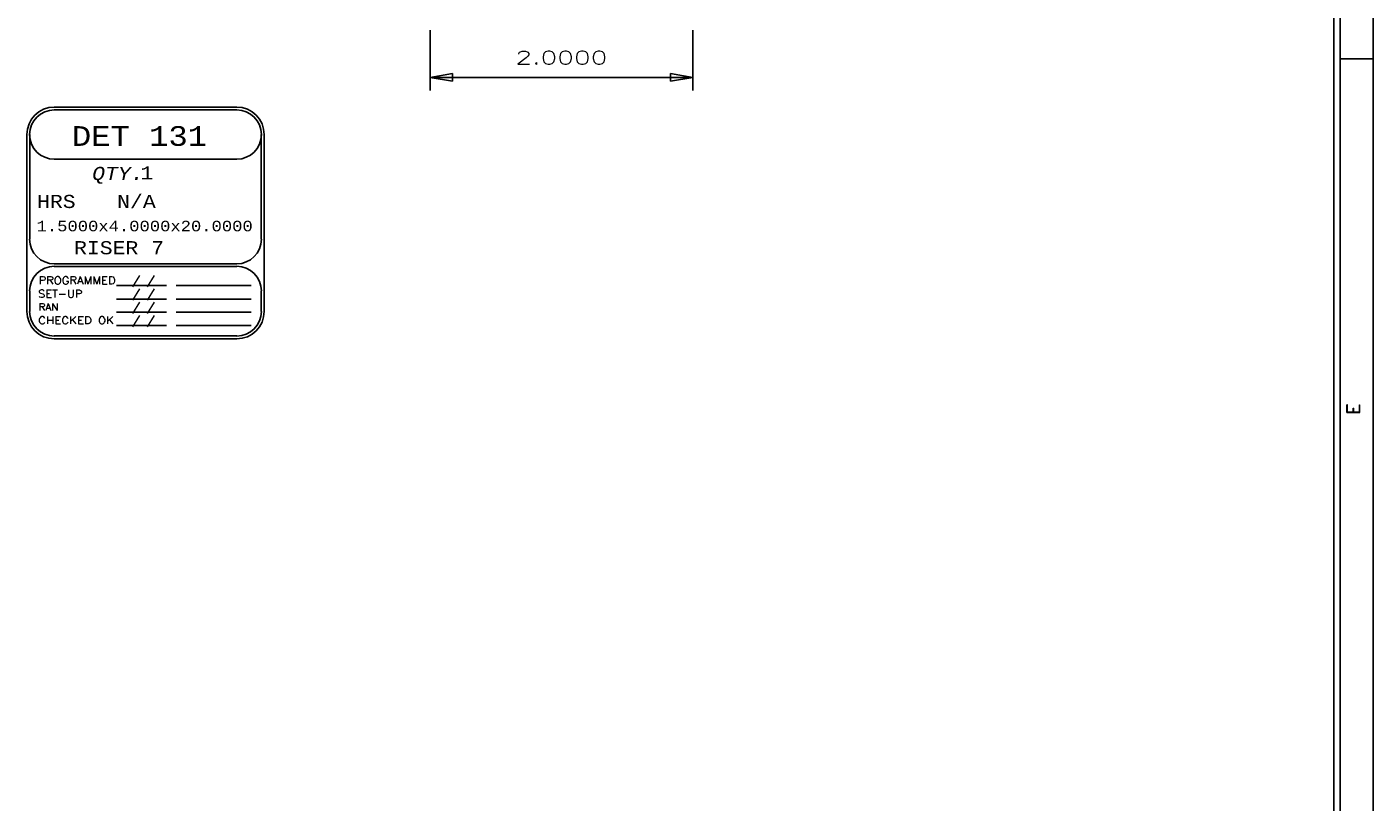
# Model space of a CAD drawing. Header units: inches. Extents: x 3 to 351, y 4 to 271.
# Tile 15 of 256: x 87.06 to 97.3, y 10.54 to 16.44. Entities that reach past the tile are written whole.
import ezdxf
from ezdxf.enums import TextEntityAlignment as Align

# ---------------------------------------------------------------- set-up
doc = ezdxf.new("R2010")
doc.units = ezdxf.units.IN
doc.header["$LTSCALE"] = 0.5
doc.header["$MEASUREMENT"] = 0
doc.layers.add('PLOTVIEW1', color=7, linetype='Continuous')
doc.layers.add('STR_1', color=7, linetype='Continuous')
doc.styles.add('VERO0-Simplex', font='simplex_.ttf')
doc.styles.add('VERO10-Courier New', font='couri.ttf')
doc.styles.add('VERO2-Courier New', font='cour.ttf')
doc.styles.add('VERO3-RomanS', font='romans__.ttf')
doc.styles.add('VERO5-RomanD', font='romand__.ttf')

# ---------------------------------------------------------------- blocks, each defined once
blk = doc.blocks.new('ArrowheadClosed')
at = {"color": 0}
for p, q in [((0, 0), (-1, 0.176)), ((-1, 0.176), (-1, -0.176)), ((-1, -0.176), (0, 0))]:
    blk.add_line(p, q, dxfattribs=at)

msp = doc.modelspace()

# ---------------------------------------------------------------- linework, layer by layer
at = {"layer": 'PLOTVIEW1', "color": 97, "linetype": 'Continuous'}
for p, q in [((97.002, 5.198), (97.002, 39.198)), ((97.052, 5.198), (97.052, 39.198)), ((97.302, 5.198), (97.302, 39.198)), ((97.302, 16.198), (97.052, 16.198))]:
    msp.add_line(p, q, dxfattribs=at)
at = {"layer": 'PLOTVIEW1', "color": 7, "linetype": 'Continuous'}
for p, q in [((88.654, 15.831), (87.266, 15.831)), ((88.654, 15.81), (87.266, 15.81)), ((87.058, 15.622), (87.058, 14.277)), ((87.079, 15.622), (87.079, 14.826)), ((88.841, 14.826), (88.841, 15.622)), ((88.862, 14.277), (88.862, 15.622)), ((87.266, 15.435), (88.654, 15.435)), ((87.266, 14.638), (88.654, 14.638)), ((88.654, 14.619), (87.266, 14.619)), ((87.738, 14.473), (88.119, 14.473)), ((88.194, 14.473), (88.765, 14.473)), ((87.079, 14.432), (87.079, 14.277)), ((87.738, 14.371), (88.119, 14.371)), ((88.194, 14.371), (88.765, 14.371)), ((88.841, 14.277), (88.841, 14.432)), ((87.738, 14.27), (88.119, 14.27)), ((88.194, 14.27), (88.765, 14.27)), ((87.738, 14.169), (88.119, 14.169)), ((88.194, 14.169), (88.765, 14.169)), ((87.266, 14.09), (88.654, 14.09)), ((87.266, 14.069), (88.654, 14.069))]:
    msp.add_line(p, q, dxfattribs=at)
for centre, radius, start, end in [((87.266, 15.622), 0.209, 90, 180), ((87.266, 15.622), 0.188, 90, 180), ((87.266, 15.622), 0.188, 90, 270), ((88.654, 15.622), 0.209, 0, 90), ((88.654, 15.622), 0.188, 0, 90), ((88.654, 15.622), 0.188, 270, 90), ((87.266, 14.826), 0.188, 180, 270), ((88.654, 14.826), 0.188, 270, 0), ((87.266, 14.432), 0.188, 90, 180), ((88.654, 14.432), 0.188, 0, 90), ((87.266, 14.277), 0.209, 180, 270), ((87.266, 14.277), 0.188, 180, 270), ((88.654, 14.277), 0.188, 270, 0), ((88.654, 14.277), 0.209, 270, 0)]:
    msp.add_arc(centre, radius, start, end, dxfattribs=at)
at = {"layer": 'STR_1', "color": 56, "linetype": 'Continuous'}
for p, q in [((90.125, 16.416), (90.125, 15.957)), ((92.125, 16.416), (92.125, 15.957)), ((90.125, 16.057), (92.125, 16.057))]:
    msp.add_line(p, q, dxfattribs=at)

# ---------------------------------------------------------------- block references
at = {"layer": 'STR_1', "color": 56, "linetype": 'Continuous', "extrusion": (0, 0, -1), "xscale": 0.170138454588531, "yscale": 0.170138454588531, "zscale": 0.170138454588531}
msp.add_blockref('ArrowheadClosed', (-90.125, 16.057), dxfattribs=at)
at = {"layer": 'STR_1', "color": 56, "linetype": 'Continuous', "xscale": 0.170138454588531, "yscale": 0.170138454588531, "zscale": 0.170138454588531}
msp.add_blockref('ArrowheadClosed', (92.125, 16.057), dxfattribs=at)

# ---------------------------------------------------------------- texts
at = {"layer": 'PLOTVIEW1', "color": 7, "linetype": 'Continuous'}
for s, height, style, width, p, p2 in [('DET 131', 0.15, 'VERO2-Courier New', 0.932229, (87.4, 15.536), (88.428, 15.536)), ('QTY.', 0.1, 'VERO10-Courier New', 0.932229, (87.554, 15.276), (87.946, 15.276)), ('1', 0.1, 'VERO2-Courier New', 0.932229, (87.921, 15.281), (88.019, 15.281)), ('HRS', 0.1, 'VERO2-Courier New', 0.932229, (87.135, 15.063), (87.428, 15.063)), ('N/A', 0.1, 'VERO2-Courier New', 0.932229, (87.744, 15.063), (88.038, 15.063)), ('1.5000x4.0000x20.0000', 0.08, 'VERO2-Courier New', 0.932229, (87.131, 14.886), (88.776, 14.886)), ('RISER 7', 0.1, 'VERO2-Courier New', 0.932229, (87.416, 14.711), (88.101, 14.711)), ('PROGRAMMED', 0.0575, 'VERO3-RomanS', 0.998853, (87.146, 14.484), (87.732, 14.484)), ('/ /', 0.0563, 'VERO3-RomanS', 0.998835, (87.855, 14.482), (88.031, 14.482)), ('SET-UP', 0.0565, 'VERO3-RomanS', 0.999446, (87.143, 14.383), (87.48, 14.383)), ('/ /', 0.0563, 'VERO3-RomanS', 0.998835, (87.855, 14.381), (88.031, 14.381)), ('RAN', 0.0516, 'VERO3-RomanS', 0.998942, (87.146, 14.284), (87.297, 14.284)), ('/ /', 0.0563, 'VERO3-RomanS', 0.998835, (87.855, 14.28), (88.031, 14.28)), ('/ /', 0.0563, 'VERO3-RomanS', 0.998835, (87.855, 14.179), (88.031, 14.179)), ('CHECKED OK', 0.0548, 'VERO3-RomanS', 0.99943, (87.143, 14.182), (87.72, 14.182))]:
    msp.add_text(s, height=height, dxfattribs=dict(at, style=style, width=width)).set_placement(p, p2, align=Align.FIT)
at = {"layer": 'PLOTVIEW1', "color": 56, "linetype": 'Continuous', "style": 'VERO5-RomanD', "width": 1.001635}
msp.add_text('E', height=0.1, rotation=90, dxfattribs=at).set_placement((97.202, 13.49), (97.202, 13.579), align=Align.FIT)
at = {"layer": 'STR_1', "color": 7, "linetype": 'Continuous', "style": 'VERO0-Simplex', "width": 1.358929}
msp.add_text('2.0000', height=0.1, dxfattribs=at).set_placement((90.775, 16.157), (91.475, 16.157), align=Align.FIT)

doc.saveas('drawing.dxf')
